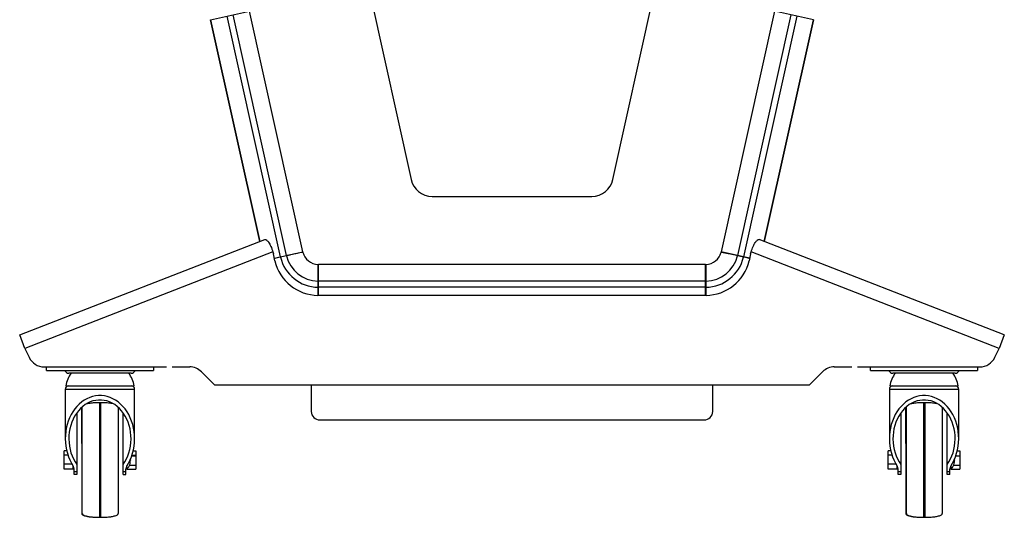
# Model space of a CAD drawing. Header units: inches. Extents: x -23 to 75, y -16 to 87.
# Tile 1 of 5: x -17 to 17, y -16 to 2. Entities that reach past the tile are written whole.
import ezdxf

# ---------------------------------------------------------------- set-up
doc = ezdxf.new("R2010")
doc.units = ezdxf.units.IN
doc.header["$MEASUREMENT"] = 0

msp = doc.modelspace()

# ---------------------------------------------------------------- linework, layer by layer
at = {"color": 7, "linetype": 'Continuous', "lineweight": 25}
for p, q in [((-5.021, 2.768), (-3.518, -4.011)), ((3.518, -4.011), (5.021, 2.768)), ((-10.513, 1.561), (-9.156, 1.862)), ((-7.867, -6.661), (-9.728, 1.735)), ((-7.294, -6.534), (-9.156, 1.862)), ((-7.294, -6.534), (-9.156, 1.862)), ((9.156, 1.862), (7.294, -6.534)), ((9.156, 1.862), (7.294, -6.534)), ((9.728, 1.735), (7.867, -6.661)), ((10.513, 1.561), (9.156, 1.862)), ((-10.513, 1.561), (-8.799, -6.172)), ((-8.799, -6.172), (-10.513, 1.561)), ((-8.074, -6.707), (-9.935, 1.689)), ((9.935, 1.689), (8.074, -6.707)), ((8.799, -6.172), (10.513, 1.561)), ((10.513, 1.561), (8.799, -6.172)), ((-2.786, -4.598), (2.786, -4.598)), ((-17.169, -9.434), (-8.622, -6.103)), ((17.169, -9.434), (8.622, -6.103)), ((-8.337, -6.537), (-16.985, -9.907)), ((-8.266, -6.849), (-8.32, -6.609)), ((-8.287, -6.754), (-7.294, -6.534)), ((-7.864, -6.672), (-8.071, -6.718)), ((8.287, -6.754), (7.294, -6.534)), ((8.071, -6.718), (7.864, -6.672)), ((8.32, -6.609), (8.266, -6.849)), ((16.985, -9.907), (8.337, -6.537)), ((6.75, -6.971), (-6.75, -6.971)), ((-6.75, -8.054), (-6.75, -6.971)), ((6.75, -6.971), (-6.75, -6.971)), ((6.75, -8.054), (6.75, -6.971)), ((-6.762, -7.769), (-6.762, -7.557)), ((6.75, -7.557), (-6.75, -7.557)), ((6.75, -7.769), (-6.75, -7.769)), ((6.762, -7.557), (6.762, -7.769)), ((6.766, -8.054), (-6.766, -8.054)), ((-16.985, -9.907), (-17.169, -9.434)), ((17.169, -9.434), (16.985, -9.907)), ((-16.985, -9.907), (-16.842, -10.213)), ((16.842, -10.213), (16.985, -9.907)), ((-16.314, -10.55), (-12.045, -10.55)), ((-16.24, -10.675), (-16.24, -10.55)), ((-12.5, -10.55), (-12.5, -10.675)), ((-11.848, -10.55), (-11.241, -10.55)), ((11.241, -10.55), (11.848, -10.55)), ((12.045, -10.55), (16.314, -10.55)), ((12.5, -10.675), (12.5, -10.55)), ((16.24, -10.55), (16.24, -10.675)), ((-16.24, -10.675), (-12.5, -10.675)), ((-13.285, -10.77), (-15.455, -10.77)), ((-10.829, -10.72), (-10.376, -11.173)), ((10.376, -11.173), (10.829, -10.72)), ((12.5, -10.675), (16.24, -10.675)), ((15.455, -10.77), (13.285, -10.77)), ((-15.565, -11.21), (-13.175, -11.21)), ((-10.376, -11.173), (10.376, -11.173)), ((-7, -11.173), (-7, -12.105)), ((7, -12.105), (7, -11.173)), ((13.175, -11.21), (15.565, -11.21)), ((-15.58, -11.335), (-15.58, -13.053)), ((-13.16, -11.335), (-15.58, -11.335)), ((-13.16, -13.053), (-13.16, -11.335)), ((13.16, -11.335), (13.16, -13.053)), ((15.58, -11.335), (13.16, -11.335)), ((15.58, -13.053), (15.58, -11.335)), ((-15.032, -11.985), (-14.985, -11.985)), ((-14.335, -11.8), (-14.385, -11.8)), ((-13.735, -11.985), (-13.708, -11.985)), ((13.708, -11.985), (13.755, -11.985)), ((14.405, -11.8), (14.355, -11.8)), ((15.005, -11.985), (15.032, -11.985)), ((-15.175, -12.149), (-15.175, -14.3)), ((-13.565, -14.3), (-13.565, -12.149)), ((13.565, -12.149), (13.565, -14.3)), ((15.175, -14.3), (15.175, -12.149)), ((-6.705, -12.4), (6.705, -12.4)), ((-15.005, -13.226), (-15.005, -15.672)), ((13.735, -13.226), (13.735, -15.672)), ((-15.62, -14.124), (-15.62, -13.475)), ((-15.531, -13.475), (-15.62, -13.475)), ((-15.489, -13.626), (-15.62, -13.626)), ((-13.259, -13.649), (-13.12, -13.649)), ((-13.251, -13.626), (-13.12, -13.626)), ((-13.209, -13.475), (-13.12, -13.475)), ((-13.12, -13.475), (-13.12, -14.124)), ((13.12, -14.124), (13.12, -13.475)), ((13.209, -13.475), (13.12, -13.475)), ((13.251, -13.626), (13.12, -13.626)), ((15.481, -13.649), (15.62, -13.649)), ((15.531, -13.475), (15.62, -13.475)), ((15.62, -13.475), (15.62, -14.124)), ((-15.341, -13.95), (-15.62, -13.95)), ((-15.308, -14.124), (-15.308, -14.004)), ((-13.338, -13.974), (-13.12, -13.974)), ((-13.309, -13.799), (-13.311, -13.776)), ((13.399, -13.95), (13.12, -13.95)), ((13.432, -14.124), (13.432, -14.004)), ((15.402, -13.974), (15.62, -13.974)), ((15.431, -13.799), (15.429, -13.776)), ((-15.308, -14.124), (-15.62, -14.124)), ((-15.308, -14.081), (-15.277, -14.081)), ((-15.275, -14.3), (-15.275, -14.108)), ((-15.275, -14.206), (-15.175, -14.206)), ((-15.175, -14.3), (-15.275, -14.3)), ((-14.985, -15.668), (-14.985, -14.374)), ((-13.565, -14.206), (-13.465, -14.206)), ((-13.565, -14.3), (-13.465, -14.3)), ((-13.465, -14.3), (-13.465, -14.108)), ((-13.433, -14.087), (-13.433, -14.124)), ((-13.433, -14.124), (-13.12, -14.124)), ((13.432, -14.124), (13.12, -14.124)), ((13.465, -14.3), (13.465, -14.108)), ((13.465, -14.206), (13.565, -14.206)), ((13.565, -14.3), (13.465, -14.3)), ((13.755, -15.668), (13.755, -14.374)), ((15.175, -14.206), (15.275, -14.206)), ((15.275, -14.3), (15.175, -14.3)), ((15.275, -14.3), (15.275, -14.108)), ((15.307, -14.087), (15.307, -14.124)), ((15.307, -14.124), (15.62, -14.124)), ((-14.405, -15.8), (-14.335, -15.8)), ((-14.355, -15.8), (-14.256, -15.797)), ((14.335, -15.8), (14.405, -15.8)), ((14.385, -15.8), (14.484, -15.797))]:
    msp.add_line(p, q, dxfattribs=at)
at = {"color": 7, "linetype": 'Continuous', "lineweight": 25, "flags": 128}
for points in [[(-8.337, -6.537), (-8.337, -6.537)], [(-7.292, -6.545), (-7.293, -6.545), (-7.296, -6.546), (-7.309, -6.549)], [(7.309, -6.549), (7.308, -6.549), (7.305, -6.548), (7.292, -6.545)], [(8.337, -6.537), (8.337, -6.537)], [(-6.762, -6.988), (-6.762, -6.988), (-6.762, -6.984), (-6.762, -6.971)], [(6.762, -6.971), (6.762, -6.971), (6.762, -6.975), (6.762, -6.988)], [(-13.436, -14.01), (-13.374, -13.907), (-13.319, -13.799), (-13.272, -13.685), (-13.233, -13.566), (-13.202, -13.444), (-13.179, -13.319), (-13.165, -13.192), (-13.16, -13.064), (-13.164, -12.936), (-13.176, -12.809), (-13.197, -12.683), (-13.227, -12.56), (-13.265, -12.441), (-13.311, -12.326), (-13.364, -12.217), (-13.425, -12.113), (-13.493, -12.017), (-13.568, -11.928), (-13.648, -11.847), (-13.733, -11.775), (-13.823, -11.712), (-13.917, -11.659), (-14.014, -11.616), (-14.114, -11.584), (-14.216, -11.562), (-14.318, -11.551), (-14.422, -11.551), (-14.524, -11.562), (-14.626, -11.584), (-14.726, -11.616), (-14.823, -11.659), (-14.917, -11.712), (-15.007, -11.775), (-15.092, -11.847), (-15.172, -11.928), (-15.247, -12.017), (-15.315, -12.113), (-15.376, -12.217), (-15.429, -12.326), (-15.475, -12.441), (-15.513, -12.56), (-15.543, -12.683), (-15.564, -12.809), (-15.576, -12.936), (-15.58, -13.064), (-15.575, -13.192), (-15.561, -13.319), (-15.538, -13.444), (-15.507, -13.566), (-15.468, -13.685), (-15.421, -13.799), (-15.366, -13.907), (-15.304, -14.01)], [(15.304, -14.01), (15.366, -13.907), (15.421, -13.799), (15.468, -13.685), (15.507, -13.566), (15.538, -13.444), (15.561, -13.319), (15.575, -13.192), (15.58, -13.064), (15.576, -12.936), (15.564, -12.809), (15.543, -12.683), (15.513, -12.56), (15.475, -12.441), (15.429, -12.326), (15.376, -12.217), (15.315, -12.113), (15.247, -12.017), (15.172, -11.928), (15.092, -11.847), (15.007, -11.775), (14.917, -11.712), (14.823, -11.659), (14.726, -11.616), (14.626, -11.584), (14.524, -11.562), (14.422, -11.551), (14.318, -11.551), (14.216, -11.562), (14.114, -11.584), (14.014, -11.616), (13.917, -11.659), (13.823, -11.712), (13.733, -11.775), (13.648, -11.847), (13.568, -11.928), (13.493, -12.017), (13.425, -12.113), (13.364, -12.217), (13.311, -12.326), (13.265, -12.441), (13.227, -12.56), (13.197, -12.683), (13.176, -12.809), (13.164, -12.936), (13.16, -13.064), (13.165, -13.192), (13.179, -13.319), (13.202, -13.444), (13.233, -13.566), (13.272, -13.685), (13.319, -13.799), (13.374, -13.907), (13.436, -14.01)], [(-13.565, -13.957), (-13.503, -13.863), (-13.447, -13.762), (-13.4, -13.656), (-13.36, -13.545), (-13.328, -13.429), (-13.305, -13.311), (-13.291, -13.19), (-13.285, -13.069), (-13.288, -12.947), (-13.301, -12.826), (-13.321, -12.707), (-13.351, -12.591), (-13.389, -12.478), (-13.434, -12.37), (-13.488, -12.268), (-13.548, -12.172), (-13.616, -12.084), (-13.689, -12.003), (-13.768, -11.931), (-13.852, -11.868), (-13.941, -11.815), (-14.032, -11.772), (-14.127, -11.739), (-14.223, -11.717), (-14.321, -11.706), (-14.419, -11.706), (-14.517, -11.717), (-14.613, -11.739), (-14.708, -11.772), (-14.799, -11.815), (-14.888, -11.868), (-14.972, -11.931), (-15.051, -12.003), (-15.124, -12.084), (-15.192, -12.172), (-15.252, -12.268), (-15.306, -12.37), (-15.351, -12.478), (-15.389, -12.591), (-15.419, -12.707), (-15.439, -12.826), (-15.452, -12.947), (-15.455, -13.069), (-15.449, -13.19), (-15.435, -13.311), (-15.412, -13.429), (-15.38, -13.545), (-15.34, -13.656), (-15.293, -13.762), (-15.237, -13.863), (-15.175, -13.957)], [(15.175, -13.957), (15.237, -13.863), (15.293, -13.762), (15.34, -13.656), (15.38, -13.545), (15.412, -13.429), (15.435, -13.311), (15.449, -13.19), (15.455, -13.069), (15.452, -12.947), (15.439, -12.826), (15.419, -12.707), (15.389, -12.591), (15.351, -12.478), (15.306, -12.37), (15.252, -12.268), (15.192, -12.172), (15.124, -12.084), (15.051, -12.003), (14.972, -11.931), (14.888, -11.868), (14.799, -11.815), (14.708, -11.772), (14.613, -11.739), (14.517, -11.717), (14.419, -11.706), (14.321, -11.706), (14.223, -11.717), (14.127, -11.739), (14.032, -11.772), (13.941, -11.815), (13.852, -11.868), (13.768, -11.931), (13.689, -12.003), (13.616, -12.084), (13.548, -12.172), (13.488, -12.268), (13.434, -12.37), (13.389, -12.478), (13.351, -12.591), (13.321, -12.707), (13.301, -12.826), (13.288, -12.947), (13.285, -13.069), (13.291, -13.19), (13.305, -13.311), (13.328, -13.429), (13.36, -13.545), (13.4, -13.656), (13.447, -13.762), (13.503, -13.863), (13.565, -13.957)]]:
    msp.add_lwpolyline(points, dxfattribs=at)
at = {"color": 7, "linetype": 'Continuous', "lineweight": 25}
for centre, radius, start, end in [((-2.786, -3.848), 0.75, 192.5, 270), ((2.786, -3.848), 0.75, 270, 347.5), ((-6.753, -6.5), 1.553, 192.9775, 269.5225), ((-6.75, -6.413), 1.356, 192.999, 269.501), ((-6.75, -6.413), 1.144, 193.0916, 269.4084), ((-6.75, -6.413), 0.558, 193.6885, 268.8115), ((6.75, -6.413), 0.558, 271.1885, 346.3115), ((6.75, -6.413), 1.144, 270.5916, 346.9084), ((6.75, -6.413), 1.356, 270.499, 347.001), ((6.753, -6.5), 1.553, 270.4775, 347.0225), ((-16.314, -9.967), 0.583, 205, 270), ((16.314, -9.967), 0.582, 270, 335), ((-11.241, -11.132), 0.582, 45, 90), ((11.241, -11.132), 0.583, 90, 135), ((-15.455, -10.62), 0.15, 201.5102, 270), ((-14.631, -11.361), 0.946, 141.3684, 170.8275), ((-14.109, -11.361), 0.946, 9.1725, 38.6316), ((-13.285, -10.62), 0.15, 270, 338.4898), ((13.285, -10.62), 0.15, 201.5102, 270), ((14.109, -11.361), 0.946, 141.3684, 170.8275), ((14.631, -11.361), 0.946, 9.1725, 38.6316), ((15.455, -10.62), 0.15, 270, 338.4898), ((-15.455, -11.335), 0.125, 90, 180), ((-13.285, -11.335), 0.125, 0, 90), ((13.285, -11.335), 0.125, 90, 180), ((15.455, -11.335), 0.125, 0, 90), ((-6.705, -12.105), 0.295, 180, 270), ((6.705, -12.105), 0.295, 270, 0), ((-15.455, -14.107), 0.18, 359.4847, 32.7551), ((-13.285, -14.107), 0.18, 147.2449, 180.5153), ((13.285, -14.107), 0.18, 359.4847, 32.7551), ((15.455, -14.107), 0.18, 147.2449, 180.5153)]:
    msp.add_arc(centre, radius, start, end, dxfattribs=at)
for points, knots in [([(-8.622, -6.103), (-8.6, -6.095), (-8.575, -6.108), (-8.539, -6.139), (-8.527, -6.151), (-8.511, -6.17), (-8.506, -6.176), (-8.499, -6.186), (-8.496, -6.189), (-8.493, -6.194), (-8.492, -6.196), (-8.49, -6.198), (-8.489, -6.199), (-8.489, -6.2), (-8.488, -6.2), (-8.488, -6.201), (-8.488, -6.201), (-8.487, -6.202), (-8.487, -6.202), (-8.462, -6.239), (-8.436, -6.287), (-8.385, -6.402), (-8.36, -6.467), (-8.337, -6.537)], [0, 0, 0, 0, 0.25, 0.25, 0.375, 0.375, 0.4375, 0.4375, 0.46875, 0.46875, 0.484375, 0.484375, 0.492188, 0.492188, 0.496094, 0.496094, 0.498047, 0.498047, 0.5, 0.5, 0.75, 0.75, 1, 1, 1, 1]), ([(8.337, -6.537), (8.36, -6.468), (8.385, -6.402), (8.423, -6.316), (8.436, -6.29), (8.455, -6.254), (8.462, -6.243), (8.471, -6.227), (8.474, -6.221), (8.479, -6.214), (8.481, -6.211), (8.483, -6.208), (8.484, -6.207), (8.485, -6.205), (8.486, -6.204), (8.486, -6.203), (8.486, -6.203), (8.487, -6.202), (8.487, -6.202), (8.496, -6.189), (8.506, -6.176), (8.528, -6.151), (8.539, -6.139), (8.575, -6.108), (8.601, -6.095), (8.622, -6.103)], [0, 0, 0, 0, 0.25, 0.25, 0.375, 0.375, 0.4375, 0.4375, 0.46875, 0.46875, 0.484375, 0.484375, 0.492188, 0.492188, 0.496094, 0.496094, 0.498047, 0.498047, 0.5, 0.5, 0.625, 0.625, 0.75, 0.75, 1, 1, 1, 1]), ([(-8.098, -6.724), (-8.163, -6.739), (-8.232, -6.754), (-8.282, -6.765), (-8.285, -6.766)], [0, 0, 0, 0, 0.943742, 1, 1, 1, 1]), ([(-8.071, -6.718), (-8.077, -6.719), (-8.082, -6.721), (-8.092, -6.723), (-8.095, -6.724), (-8.098, -6.724)], [0, 0, 0, 0, 0.5, 0.5, 1, 1, 1, 1]), ([(-7.838, -6.666), (-7.84, -6.667), (-7.844, -6.668), (-7.853, -6.67), (-7.859, -6.671), (-7.864, -6.672)], [0, 0, 0, 0, 0.5, 0.5, 1, 1, 1, 1]), ([(-7.309, -6.549), (-7.316, -6.55), (-7.332, -6.554), (-7.382, -6.565), (-7.417, -6.573), (-7.484, -6.588), (-7.508, -6.593), (-7.562, -6.605), (-7.591, -6.612), (-7.654, -6.625), (-7.688, -6.633), (-7.759, -6.649), (-7.797, -6.657), (-7.838, -6.666)], [0, 0, 0, 0, 0.25, 0.25, 0.5, 0.5, 0.625, 0.625, 0.75, 0.75, 0.875, 0.875, 1, 1, 1, 1]), ([(7.838, -6.666), (7.757, -6.648), (7.686, -6.633), (7.561, -6.605), (7.507, -6.593), (7.44, -6.578), (7.42, -6.574), (7.385, -6.566), (7.37, -6.562), (7.344, -6.557), (7.334, -6.554), (7.318, -6.551), (7.312, -6.55), (7.309, -6.549)], [0, 0, 0, 0, 0.25, 0.25, 0.5, 0.5, 0.625, 0.625, 0.75, 0.75, 0.875, 0.875, 1, 1, 1, 1]), ([(7.864, -6.672), (7.859, -6.671), (7.853, -6.67), (7.844, -6.668), (7.84, -6.667), (7.838, -6.666)], [0, 0, 0, 0, 0.5, 0.5, 1, 1, 1, 1]), ([(8.098, -6.724), (8.095, -6.724), (8.092, -6.723), (8.082, -6.721), (8.077, -6.719), (8.071, -6.718)], [0, 0, 0, 0, 0.5, 0.5, 1, 1, 1, 1]), ([(8.285, -6.766), (8.28, -6.765), (8.23, -6.753), (8.161, -6.738), (8.098, -6.724)], [0, 0, 0, 0, 0.088832, 1, 1, 1, 1]), ([(-6.762, -7.53), (-6.762, -7.447), (-6.762, -7.374), (-6.762, -7.246), (-6.762, -7.191), (-6.762, -7.123), (-6.762, -7.102), (-6.762, -7.066), (-6.762, -7.051), (-6.762, -7.025), (-6.762, -7.014), (-6.762, -6.997), (-6.762, -6.992), (-6.762, -6.988)], [0, 0, 0, 0, 0.25, 0.25, 0.5, 0.5, 0.625, 0.625, 0.75, 0.75, 0.875, 0.875, 1, 1, 1, 1]), ([(6.762, -6.988), (6.762, -6.995), (6.762, -7.011), (6.762, -7.064), (6.762, -7.099), (6.762, -7.167), (6.762, -7.193), (6.762, -7.248), (6.762, -7.277), (6.762, -7.342), (6.762, -7.376), (6.762, -7.45), (6.762, -7.489), (6.762, -7.53)], [0, 0, 0, 0, 0.25, 0.25, 0.5, 0.5, 0.625, 0.625, 0.75, 0.75, 0.875, 0.875, 1, 1, 1, 1]), ([(-6.762, -7.557), (-6.762, -7.551), (-6.762, -7.546), (-6.762, -7.536), (-6.762, -7.532), (-6.762, -7.53)], [0, 0, 0, 0, 0.5, 0.5, 1, 1, 1, 1]), ([(6.762, -7.53), (6.762, -7.532), (6.762, -7.536), (6.762, -7.546), (6.762, -7.551), (6.762, -7.557)], [0, 0, 0, 0, 0.5, 0.5, 1, 1, 1, 1]), ([(-6.762, -7.796), (-6.762, -7.794), (-6.762, -7.79), (-6.762, -7.78), (-6.762, -7.775), (-6.762, -7.769)], [0, 0, 0, 0, 0.5, 0.5, 1, 1, 1, 1]), ([(-6.762, -8.054), (-6.762, -8.028), (-6.762, -7.957), (-6.762, -7.859), (-6.762, -7.796)], [0, 0, 0, 0, 0.356795, 1, 1, 1, 1]), ([(6.762, -7.769), (6.762, -7.775), (6.762, -7.78), (6.762, -7.79), (6.762, -7.794), (6.762, -7.796)], [0, 0, 0, 0, 0.5, 0.5, 1, 1, 1, 1]), ([(6.762, -7.796), (6.762, -7.861), (6.762, -7.959), (6.762, -8.03), (6.762, -8.054)], [0, 0, 0, 0, 0.663081, 1, 1, 1, 1]), ([(-15.005, -13.226), (-15.005, -13.149), (-15.005, -12.995), (-15.005, -12.78), (-15.005, -12.583), (-15.005, -12.406), (-15.005, -12.253), (-15.005, -12.127), (-15.005, -12.036), (-15.005, -12), (-15.005, -11.985)], [0, 0, 0, 0, 0.129077, 0.258709, 0.3878, 0.516872, 0.646509, 0.775599, 0.904672, 1, 1, 1, 1]), ([(-14.985, -14.374), (-14.985, -14.295), (-14.985, -14.137), (-14.985, -13.892), (-14.985, -13.647), (-14.985, -13.403), (-14.985, -13.167), (-14.985, -12.941), (-14.985, -12.73), (-14.985, -12.537), (-14.985, -12.366), (-14.985, -12.22), (-14.985, -12.1), (-14.985, -12.011), (-14.985, -11.961), (-14.985, -11.95), (-14.985, -11.948)], [0, 0, 0, 0, 0.07544, 0.150961, 0.226406, 0.301844, 0.377367, 0.452811, 0.528249, 0.603772, 0.679217, 0.754655, 0.830178, 0.905622, 0.981061, 1, 1, 1, 1]), ([(-14.385, -11.8), (-14.444, -11.801), (-14.558, -11.803), (-14.711, -11.817), (-14.802, -11.836), (-14.841, -11.844)], [0, 0, 0, 0, 0.385358, 0.74006, 1, 1, 1, 1]), ([(-14.385, -11.804), (-14.385, -11.803), (-14.385, -11.799), (-14.385, -11.828), (-14.385, -11.89), (-14.385, -11.987), (-14.385, -12.114), (-14.385, -12.271), (-14.385, -12.453), (-14.385, -12.659), (-14.385, -12.884), (-14.385, -13.124), (-14.385, -13.377), (-14.385, -13.636), (-14.385, -13.899), (-14.385, -14.16), (-14.385, -14.328), (-14.385, -14.412)], [0, 0, 0, 0, 0.026227, 0.095782, 0.165337, 0.234893, 0.304448, 0.374003, 0.443558, 0.513114, 0.582669, 0.652224, 0.721779, 0.791334, 0.86089, 0.930445, 1, 1, 1, 1]), ([(-13.909, -11.839), (-13.938, -11.833), (-14.019, -11.816), (-14.162, -11.803), (-14.276, -11.801), (-14.335, -11.8)], [0, 0, 0, 0, 0.207052, 0.587101, 1, 1, 1, 1]), ([(-14.335, -15.796), (-14.335, -15.796), (-14.335, -15.797), (-14.335, -15.759), (-14.335, -15.689), (-14.335, -15.584), (-14.335, -15.449), (-14.335, -15.286), (-14.335, -15.098), (-14.335, -14.887), (-14.335, -14.658), (-14.335, -14.414), (-14.335, -14.159), (-14.335, -13.899), (-14.335, -13.636), (-14.335, -13.377), (-14.335, -13.124), (-14.335, -12.884), (-14.335, -12.659), (-14.335, -12.453), (-14.335, -12.271), (-14.335, -12.114), (-14.335, -11.987), (-14.335, -11.89), (-14.335, -11.828), (-14.335, -11.799), (-14.335, -11.803), (-14.335, -11.804)], [0, 0, 0, 0, 0.025956, 0.067622, 0.109289, 0.150956, 0.192622, 0.234289, 0.275956, 0.317622, 0.359289, 0.400956, 0.442622, 0.484289, 0.525956, 0.567622, 0.609289, 0.650956, 0.692622, 0.734289, 0.775956, 0.817622, 0.859289, 0.900956, 0.942622, 0.984289, 1, 1, 1, 1]), ([(-13.735, -11.966), (-13.735, -11.981), (-13.735, -12.013), (-13.735, -12.101), (-13.735, -12.22), (-13.735, -12.366), (-13.735, -12.537), (-13.735, -12.73), (-13.735, -12.941), (-13.735, -13.167), (-13.735, -13.403), (-13.735, -13.647), (-13.735, -13.892), (-13.735, -14.137), (-13.735, -14.375), (-13.735, -14.604), (-13.735, -14.819), (-13.735, -15.017), (-13.735, -15.193), (-13.735, -15.346), (-13.735, -15.473), (-13.735, -15.57), (-13.735, -15.639), (-13.735, -15.659), (-13.735, -15.668)], [0, 0, 0, 0, 0.037198, 0.082976, 0.128955, 0.174741, 0.22052, 0.266499, 0.312284, 0.358063, 0.404042, 0.449827, 0.495606, 0.541585, 0.58737, 0.633149, 0.679128, 0.724914, 0.770692, 0.816671, 0.862457, 0.908236, 0.954215, 1, 1, 1, 1]), ([(13.735, -13.226), (13.735, -13.149), (13.735, -12.995), (13.735, -12.78), (13.735, -12.583), (13.735, -12.406), (13.735, -12.253), (13.735, -12.127), (13.735, -12.036), (13.735, -12), (13.735, -11.985)], [0, 0, 0, 0, 0.129077, 0.258709, 0.3878, 0.516872, 0.646508, 0.775599, 0.904672, 1, 1, 1, 1]), ([(13.755, -14.374), (13.755, -14.295), (13.755, -14.137), (13.755, -13.892), (13.755, -13.647), (13.755, -13.403), (13.755, -13.167), (13.755, -12.941), (13.755, -12.73), (13.755, -12.537), (13.755, -12.366), (13.755, -12.22), (13.755, -12.1), (13.755, -12.011), (13.755, -11.961), (13.755, -11.95), (13.755, -11.948)], [0, 0, 0, 0, 0.07544, 0.150961, 0.226406, 0.301844, 0.377367, 0.452811, 0.528249, 0.603772, 0.679217, 0.754655, 0.830178, 0.905622, 0.981061, 1, 1, 1, 1]), ([(14.355, -11.8), (14.296, -11.801), (14.182, -11.803), (14.029, -11.817), (13.938, -11.836), (13.899, -11.844)], [0, 0, 0, 0, 0.385358, 0.74006, 1, 1, 1, 1]), ([(14.355, -11.804), (14.355, -11.803), (14.355, -11.799), (14.355, -11.828), (14.355, -11.89), (14.355, -11.987), (14.355, -12.114), (14.355, -12.271), (14.355, -12.453), (14.355, -12.659), (14.355, -12.884), (14.355, -13.124), (14.355, -13.377), (14.355, -13.636), (14.355, -13.899), (14.355, -14.16), (14.355, -14.328), (14.355, -14.412)], [0, 0, 0, 0, 0.026227, 0.095782, 0.165337, 0.234893, 0.304448, 0.374003, 0.443558, 0.513114, 0.582669, 0.652224, 0.721779, 0.791334, 0.86089, 0.930445, 1, 1, 1, 1]), ([(14.831, -11.839), (14.802, -11.833), (14.721, -11.816), (14.578, -11.803), (14.464, -11.801), (14.405, -11.8)], [0, 0, 0, 0, 0.207052, 0.587101, 1, 1, 1, 1]), ([(14.405, -15.796), (14.405, -15.796), (14.405, -15.797), (14.405, -15.759), (14.405, -15.689), (14.405, -15.584), (14.405, -15.449), (14.405, -15.286), (14.405, -15.098), (14.405, -14.887), (14.405, -14.658), (14.405, -14.414), (14.405, -14.159), (14.405, -13.899), (14.405, -13.636), (14.405, -13.377), (14.405, -13.124), (14.405, -12.884), (14.405, -12.659), (14.405, -12.453), (14.405, -12.271), (14.405, -12.114), (14.405, -11.987), (14.405, -11.89), (14.405, -11.828), (14.405, -11.799), (14.405, -11.803), (14.405, -11.804)], [0, 0, 0, 0, 0.025956, 0.067622, 0.109289, 0.150956, 0.192622, 0.234289, 0.275956, 0.317622, 0.359289, 0.400956, 0.442622, 0.484289, 0.525956, 0.567622, 0.609289, 0.650956, 0.692622, 0.734289, 0.775956, 0.817622, 0.859289, 0.900956, 0.942622, 0.984289, 1, 1, 1, 1]), ([(15.005, -11.966), (15.005, -11.981), (15.005, -12.013), (15.005, -12.101), (15.005, -12.22), (15.005, -12.366), (15.005, -12.537), (15.005, -12.73), (15.005, -12.941), (15.005, -13.167), (15.005, -13.403), (15.005, -13.647), (15.005, -13.892), (15.005, -14.137), (15.005, -14.375), (15.005, -14.604), (15.005, -14.819), (15.005, -15.017), (15.005, -15.193), (15.005, -15.346), (15.005, -15.473), (15.005, -15.57), (15.005, -15.639), (15.005, -15.659), (15.005, -15.668)], [0, 0, 0, 0, 0.037198, 0.082976, 0.128955, 0.174741, 0.22052, 0.266499, 0.312284, 0.358063, 0.404042, 0.449827, 0.495606, 0.541585, 0.58737, 0.633149, 0.679128, 0.724914, 0.770692, 0.816671, 0.862457, 0.908236, 0.954215, 1, 1, 1, 1]), ([(-13.429, -14.081), (-13.423, -14.08), (-13.41, -14.079), (-13.39, -14.068), (-13.37, -14.047), (-13.341, -14), (-13.315, -13.916), (-13.311, -13.842), (-13.309, -13.8)], [0, 0, 0, 0, 0.052713, 0.118004, 0.203224, 0.31488, 0.62298, 1, 1, 1, 1]), ([(-13.429, -14.081), (-13.429, -14.076), (-13.429, -14.066), (-13.429, -14.028), (-13.429, -13.997), (-13.429, -13.996)], [0, 0, 0, 0, 0.492759, 0.985518, 1, 1, 1, 1]), ([(-13.309, -13.8), (-13.309, -13.8), (-13.309, -13.8), (-13.309, -13.8), (-13.309, -13.8), (-13.309, -13.799), (-13.309, -13.799), (-13.309, -13.799), (-13.309, -13.799), (-13.309, -13.8)], [0, 0, 0, 0, 0.25, 0.25, 0.5, 0.5, 0.75, 0.75, 1, 1, 1, 1]), ([(15.311, -14.081), (15.317, -14.08), (15.33, -14.079), (15.35, -14.068), (15.37, -14.047), (15.399, -14), (15.425, -13.916), (15.429, -13.842), (15.431, -13.8)], [0, 0, 0, 0, 0.052713, 0.118004, 0.203224, 0.31488, 0.62298, 1, 1, 1, 1]), ([(15.311, -14.081), (15.311, -14.076), (15.311, -14.066), (15.311, -14.028), (15.311, -13.997), (15.311, -13.996)], [0, 0, 0, 0, 0.492759, 0.985518, 1, 1, 1, 1]), ([(15.431, -13.8), (15.431, -13.8), (15.431, -13.8), (15.431, -13.8), (15.431, -13.8), (15.431, -13.799), (15.431, -13.799), (15.431, -13.799), (15.431, -13.799), (15.431, -13.8)], [0, 0, 0, 0, 0.25, 0.25, 0.5, 0.5, 0.75, 0.75, 1, 1, 1, 1]), ([(-14.385, -14.412), (-14.385, -14.494), (-14.385, -14.658), (-14.385, -14.887), (-14.385, -15.098), (-14.385, -15.286), (-14.385, -15.449), (-14.385, -15.584), (-14.385, -15.689), (-14.385, -15.759), (-14.385, -15.797), (-14.385, -15.796), (-14.385, -15.796)], [0, 0, 0, 0, 0.103918, 0.207837, 0.311755, 0.415674, 0.519592, 0.623511, 0.727429, 0.831347, 0.935266, 1, 1, 1, 1]), ([(14.355, -14.412), (14.355, -14.494), (14.355, -14.658), (14.355, -14.887), (14.355, -15.098), (14.355, -15.286), (14.355, -15.449), (14.355, -15.584), (14.355, -15.689), (14.355, -15.759), (14.355, -15.797), (14.355, -15.796), (14.355, -15.796)], [0, 0, 0, 0, 0.103918, 0.207837, 0.311755, 0.415674, 0.519592, 0.623511, 0.727429, 0.831347, 0.935266, 1, 1, 1, 1]), ([(-15.005, -15.668), (-15.004, -15.675), (-15.002, -15.689), (-14.977, -15.713), (-14.932, -15.735), (-14.853, -15.759), (-14.734, -15.781), (-14.578, -15.797), (-14.464, -15.799), (-14.405, -15.8)], [0, 0, 0, 0, 0.059867, 0.122928, 0.201769, 0.307702, 0.499085, 0.739167, 1, 1, 1, 1]), ([(-14.985, -15.668), (-14.984, -15.675), (-14.982, -15.689), (-14.957, -15.713), (-14.912, -15.735), (-14.833, -15.76), (-14.714, -15.781), (-14.558, -15.797), (-14.444, -15.799), (-14.385, -15.8)], [0, 0, 0, 0, 0.059868, 0.122934, 0.201779, 0.307714, 0.499095, 0.739172, 1, 1, 1, 1]), ([(-14.335, -15.8), (-14.276, -15.799), (-14.162, -15.797), (-14.006, -15.781), (-13.887, -15.759), (-13.808, -15.735), (-13.763, -15.713), (-13.738, -15.689), (-13.736, -15.675), (-13.735, -15.668)], [0, 0, 0, 0, 0.260833, 0.500915, 0.692298, 0.798231, 0.877072, 0.940133, 1, 1, 1, 1]), ([(13.735, -15.668), (13.736, -15.675), (13.738, -15.689), (13.763, -15.713), (13.808, -15.735), (13.887, -15.759), (14.006, -15.781), (14.162, -15.797), (14.276, -15.799), (14.335, -15.8)], [0, 0, 0, 0, 0.059867, 0.122928, 0.201769, 0.307702, 0.499085, 0.739167, 1, 1, 1, 1]), ([(13.755, -15.668), (13.756, -15.675), (13.758, -15.689), (13.783, -15.713), (13.828, -15.735), (13.907, -15.76), (14.026, -15.781), (14.182, -15.797), (14.296, -15.799), (14.355, -15.8)], [0, 0, 0, 0, 0.059868, 0.122934, 0.201779, 0.307714, 0.499095, 0.739172, 1, 1, 1, 1]), ([(14.405, -15.8), (14.464, -15.799), (14.578, -15.797), (14.734, -15.781), (14.853, -15.759), (14.932, -15.735), (14.977, -15.713), (15.002, -15.689), (15.004, -15.675), (15.005, -15.668)], [0, 0, 0, 0, 0.260833, 0.500915, 0.692298, 0.798231, 0.877072, 0.940133, 1, 1, 1, 1])]:
    msp.add_open_spline(points, degree=3, knots=knots, dxfattribs=at)
for points in [[(-8.337, -6.537), (-8.33, -6.561), (-8.325, -6.585), (-8.32, -6.609)], [(8.32, -6.609), (8.325, -6.585), (8.33, -6.561), (8.337, -6.537)]]:
    msp.add_open_spline(points, degree=3, dxfattribs=at)

doc.saveas('drawing.dxf')
